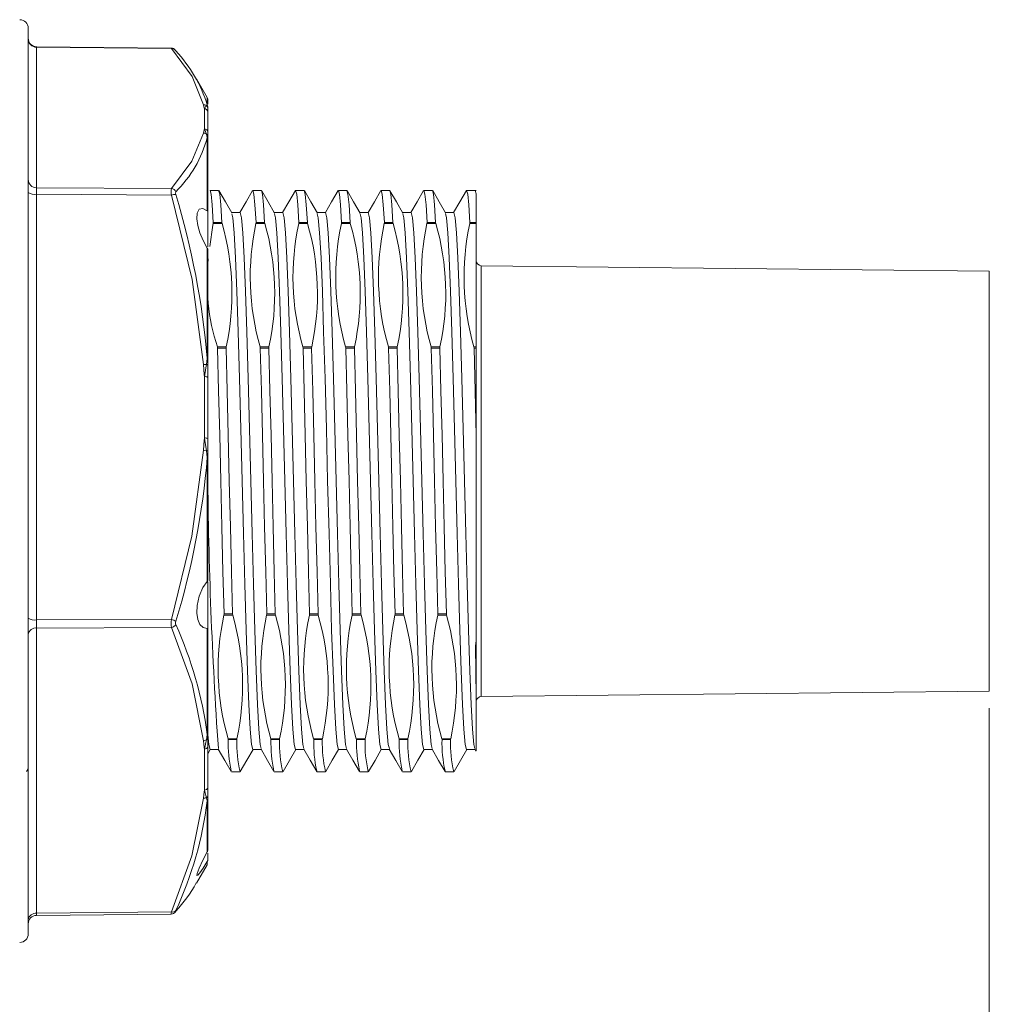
# Model space of a CAD drawing. Header units: millimetres. Extents: x 41 to 196, y 14 to 277.
# Tile 7 of 9: x 173 to 192, y 139 to 159. Entities that reach past the tile are written whole.
import ezdxf

# ---------------------------------------------------------------- set-up
doc = ezdxf.new("R2010")
doc.units = ezdxf.units.MM
doc.styles.add('SLDTEXTSTYLE0', font='GOTHIC.TTF', dxfattribs={"width": 0.913})
doc.dimstyles.new('SLDDIMSTYLE1', dxfattribs={"dimtxt": 2.116667, "dimasz": 2.116667, "dimexe": 0, "dimexo": 0.0625, "dimgap": 0.529167, "dimtad": 1, "dimlfac": 3, "dimrnd": 1e-09, "dimzin": 4, "dimdsep": 46, "dimtxsty": 'SLDTEXTSTYLE0', "dimsah": 1, "dimcen": 0.09, "dimadec": 0, "dimazin": 1, "dimtfac": 1, "dimtofl": 0, "dimtmove": 0, "dimatfit": 3, "dimfxl": 0, "dimfrac": 2, "dimtolj": 1, "dimtzin": 12, "dimarcsym": 0})

# ---------------------------------------------------------------- blocks, each defined once
blk = doc.blocks.new('*D2')
at = {"color": 7, "linetype": 'Continuous', "lineweight": 0}
for p, q in [((192.21, 145.171), (192.21, 119.38)), ((165.144, 127.092), (165.144, 119.38)), ((165.144, 120.38), (192.21, 120.38))]:
    blk.add_line(p, q, dxfattribs=at)
for points in [[(165.144, 120.38), (167.26, 120.054), (167.26, 120.706)], [(192.21, 120.38), (190.094, 120.706), (190.094, 120.054)]]:
    blk.add_solid(points, dxfattribs=at)
at = {"color": 7, "linetype": 'Continuous', "lineweight": 0, "insert": (172.302, 123.084, 0.033), "char_height": 2.1167, "attachment_point": 1, "style": 'SLDTEXTSTYLE0'}
blk.add_mtext('81.20', dxfattribs=at)

msp = doc.modelspace()

# ---------------------------------------------------------------- linework, layer by layer
at = {"color": 7, "linetype": 'Continuous', "lineweight": 15}
for p, q in [((173.4771, 158.4268), (173.4771, 140.9371)), ((176.2657, 158.0394), (173.6422, 158.0653)), ((173.6423, 158.0564), (173.6423, 155.3176)), ((176.2697, 158.0304), (173.6423, 158.0564)), ((176.9682, 157.077), (176.76, 157.4377)), ((176.9771, 157.0436), (176.9771, 156.9496)), ((176.911, 156.4628), (176.911, 156.8572)), ((176.9771, 156.8986), (176.9771, 156.8674)), ((176.9771, 156.8674), (176.9771, 156.7941)), ((176.9771, 156.7941), (176.9771, 156.3997)), ((176.9682, 154.8692), (176.9682, 156.2937)), ((176.9771, 156.3997), (176.9771, 156.3141)), ((176.9771, 156.3141), (176.9771, 156.2639)), ((176.9771, 156.2639), (176.9771, 154.8529)), ((173.6423, 155.3176), (176.2697, 155.3002)), ((173.6423, 155.192), (173.6423, 146.8926)), ((176.2697, 155.1746), (173.6423, 155.192)), ((177.1899, 155.266), (177.0232, 155.266)), ((178.0232, 155.266), (177.8566, 155.266)), ((178.8566, 155.266), (178.6899, 155.266)), ((179.6899, 155.266), (179.5232, 155.266)), ((180.5232, 155.266), (180.3566, 155.266)), ((181.3566, 155.266), (181.1899, 155.266)), ((182.2105, 155.266), (182.0232, 155.266)), ((182.2105, 155.1962), (182.2105, 154.6396)), ((182.2108, 155.1872), (182.2105, 155.1877)), ((176.9771, 154.1646), (176.9771, 154.8529)), ((177.6064, 154.8326), (177.443, 154.8326)), ((178.4397, 154.8326), (178.2763, 154.8326)), ((179.273, 154.8326), (179.1097, 154.8326)), ((180.1064, 154.8326), (179.943, 154.8326)), ((180.9397, 154.8326), (180.7763, 154.8326)), ((181.773, 154.8326), (181.6096, 154.8326)), ((177.0839, 154.6214), (177.0859, 154.6396)), ((177.0839, 154.6214), (177.256, 154.6214)), ((177.0859, 154.6396), (177.2526, 154.6396)), ((177.2526, 154.6396), (177.256, 154.6214)), ((177.9173, 154.6214), (177.9193, 154.6396)), ((177.9173, 154.6214), (178.0894, 154.6214)), ((177.9193, 154.6396), (178.0859, 154.6396)), ((178.0859, 154.6396), (178.0894, 154.6214)), ((178.7506, 154.6214), (178.7526, 154.6396)), ((178.7506, 154.6214), (178.9227, 154.6214)), ((178.7526, 154.6396), (178.9193, 154.6396)), ((178.9193, 154.6396), (178.9227, 154.6214)), ((179.5839, 154.6214), (179.5859, 154.6396)), ((179.5839, 154.6214), (179.756, 154.6214)), ((179.5859, 154.6396), (179.7526, 154.6396)), ((179.7526, 154.6396), (179.756, 154.6214)), ((180.4173, 154.6214), (180.4193, 154.6396)), ((180.4173, 154.6214), (180.5894, 154.6214)), ((180.4193, 154.6396), (180.5859, 154.6396)), ((180.5859, 154.6396), (180.5894, 154.6214)), ((181.2506, 154.6214), (181.2526, 154.6396)), ((181.2506, 154.6214), (181.4227, 154.6214)), ((181.2526, 154.6396), (181.4193, 154.6396)), ((181.4193, 154.6396), (181.4227, 154.6214)), ((182.0839, 154.6214), (182.0859, 154.6396)), ((182.0839, 154.6214), (182.2105, 154.6214)), ((182.0859, 154.6396), (182.2105, 154.6396)), ((182.2105, 154.6214), (182.2105, 154.6396)), ((182.2105, 152.214), (182.2105, 154.6214)), ((176.9682, 151.9931), (176.9682, 154.1413)), ((176.9771, 154.113), (176.9771, 151.9824)), ((192.2105, 153.6946), (182.3094, 153.7983)), ((192.2105, 153.6946), (192.2105, 152.4951)), ((192.2105, 152.4951), (192.2105, 145.504)), ((177.1683, 152.189), (177.1649, 152.214)), ((177.1649, 152.214), (177.337, 152.214)), ((177.337, 152.214), (177.335, 152.189)), ((178.0017, 152.189), (177.9982, 152.214)), ((177.9982, 152.214), (178.1703, 152.214)), ((178.1703, 152.214), (178.1683, 152.189)), ((178.835, 152.189), (178.8316, 152.214)), ((178.8316, 152.214), (179.0037, 152.214)), ((179.0037, 152.214), (179.0017, 152.189)), ((179.6683, 152.189), (179.6649, 152.214)), ((179.6649, 152.214), (179.837, 152.214)), ((179.837, 152.214), (179.835, 152.189)), ((180.5017, 152.189), (180.4982, 152.214)), ((180.4982, 152.214), (180.6703, 152.214)), ((180.6703, 152.214), (180.6683, 152.189)), ((181.335, 152.189), (181.3316, 152.214)), ((181.3316, 152.214), (181.5037, 152.214)), ((181.5037, 152.214), (181.5017, 152.189)), ((182.1683, 152.189), (182.1649, 152.214)), ((182.1649, 152.214), (182.2105, 152.214)), ((182.2105, 152.189), (182.2105, 152.214)), ((177.1683, 152.189), (177.335, 152.189)), ((178.0017, 152.189), (178.1683, 152.189)), ((178.835, 152.189), (179.0017, 152.189)), ((179.6683, 152.189), (179.835, 152.189)), ((180.5017, 152.189), (180.6683, 152.189)), ((181.335, 152.189), (181.5017, 152.189)), ((182.1683, 152.189), (182.2105, 152.189)), ((182.2105, 152.189), (182.2105, 150.4858)), ((176.9771, 151.9824), (176.9771, 151.8611)), ((176.9771, 151.8611), (176.9771, 151.6216)), ((176.911, 150.4392), (176.911, 151.6344)), ((176.9771, 151.6216), (176.9771, 150.4264)), ((182.2105, 146.4924), (182.2105, 150.4858)), ((176.9771, 150.4264), (176.9771, 150.1844)), ((176.9771, 150.1844), (176.9771, 150.0592)), ((176.9682, 147.6399), (176.9682, 150.0612)), ((176.9771, 150.0592), (176.9771, 147.6584)), ((176.9771, 146.7295), (176.9771, 147.6377)), ((173.6423, 146.8926), (176.2697, 146.9012)), ((177.2922, 146.9846), (177.2942, 147.0096)), ((177.2922, 146.9846), (177.4643, 146.9846)), ((177.2942, 147.0096), (177.4609, 147.0096)), ((177.4609, 147.0096), (177.4643, 146.9846)), ((178.1255, 146.9846), (178.1276, 147.0096)), ((178.1255, 146.9846), (178.2977, 146.9846)), ((178.1276, 147.0096), (178.2942, 147.0096)), ((178.2942, 147.0096), (178.2977, 146.9846)), ((178.9589, 146.9846), (178.9609, 147.0096)), ((178.9589, 146.9846), (179.131, 146.9846)), ((178.9609, 147.0096), (179.1276, 147.0096)), ((179.1276, 147.0096), (179.131, 146.9846)), ((179.7922, 146.9846), (179.7942, 147.0096)), ((179.7922, 146.9846), (179.9643, 146.9846)), ((179.7942, 147.0096), (179.9609, 147.0096)), ((179.9609, 147.0096), (179.9643, 146.9846)), ((180.6255, 146.9846), (180.6276, 147.0096)), ((180.6255, 146.9846), (180.7976, 146.9846)), ((180.6276, 147.0096), (180.7942, 147.0096)), ((180.7942, 147.0096), (180.7976, 146.9846)), ((181.4589, 146.9846), (181.4609, 147.0096)), ((181.4589, 146.9846), (181.631, 146.9846)), ((181.4609, 147.0096), (181.6276, 147.0096)), ((181.6276, 147.0096), (181.631, 146.9846)), ((176.2697, 146.7435), (173.6423, 146.735)), ((173.6423, 146.735), (173.6423, 141.1744)), ((176.9682, 144.6612), (176.9682, 146.726)), ((176.9771, 146.7295), (176.9771, 144.6832)), ((182.2105, 145.3992), (182.2105, 146.4924)), ((182.3094, 145.4004), (192.2105, 145.504)), ((182.2105, 144.3386), (182.2105, 145.3992)), ((176.9771, 144.6832), (176.9771, 144.593)), ((176.9771, 144.593), (176.9771, 144.4268)), ((177.3767, 144.559), (177.3733, 144.5772)), ((177.3733, 144.5772), (177.5454, 144.5772)), ((177.3767, 144.559), (177.5434, 144.559)), ((177.5454, 144.5772), (177.5434, 144.559)), ((178.21, 144.559), (178.2066, 144.5772)), ((178.2066, 144.5772), (178.3787, 144.5772)), ((178.21, 144.559), (178.3767, 144.559)), ((178.3787, 144.5772), (178.3767, 144.559)), ((179.0434, 144.559), (179.04, 144.5772)), ((179.04, 144.5772), (179.2121, 144.5772)), ((179.0434, 144.559), (179.21, 144.559)), ((179.2121, 144.5772), (179.21, 144.559)), ((179.8767, 144.559), (179.8733, 144.5772)), ((179.8733, 144.5772), (180.0454, 144.5772)), ((179.8767, 144.559), (180.0434, 144.559)), ((180.0454, 144.5772), (180.0434, 144.559)), ((180.71, 144.559), (180.7066, 144.5772)), ((180.7066, 144.5772), (180.8787, 144.5772)), ((180.71, 144.559), (180.8767, 144.559)), ((180.8787, 144.5772), (180.8767, 144.559)), ((181.5434, 144.559), (181.54, 144.5772)), ((181.54, 144.5772), (181.7121, 144.5772)), ((181.5434, 144.559), (181.71, 144.559)), ((181.7121, 144.5772), (181.71, 144.559)), ((176.911, 143.5758), (176.911, 144.3766)), ((176.9771, 144.4268), (176.9771, 143.626)), ((176.9771, 144.2809), (177.0263, 144.366)), ((177.0234, 144.366), (177.1868, 144.366)), ((177.8567, 144.366), (178.0201, 144.366)), ((178.6901, 144.366), (178.8534, 144.366)), ((179.5234, 144.366), (179.6868, 144.366)), ((180.3567, 144.366), (180.5201, 144.366)), ((181.1901, 144.366), (181.3535, 144.366)), ((182.0234, 144.366), (182.1868, 144.366)), ((182.1824, 144.3735), (182.2045, 144.3352)), ((173.4459, 143.9384), (173.4771, 143.9925)), ((177.4399, 143.9326), (177.6066, 143.9326)), ((178.2732, 143.9326), (178.4399, 143.9326)), ((179.1066, 143.9326), (179.2732, 143.9326)), ((179.9399, 143.9326), (180.1066, 143.9326)), ((180.7732, 143.9326), (180.9399, 143.9326)), ((181.6066, 143.9326), (181.7732, 143.9326)), ((176.9771, 143.626), (176.9771, 143.4696)), ((176.9771, 143.4696), (176.9771, 143.3946)), ((176.9771, 143.3946), (176.9771, 142.4049)), ((176.9682, 142.3701), (176.9682, 143.3668)), ((176.9771, 142.2157), (176.9771, 142.3483)), ((176.76, 141.761), (176.9682, 142.1217)), ((173.6422, 141.1333), (176.2657, 141.1592)), ((173.6423, 141.1744), (176.2697, 141.2004)), ((173.4771, 140.9371), (173.4771, 140.7718))]:
    msp.add_line(p, q, dxfattribs=at)
at = {"color": 8, "linetype": 'Continuous', "lineweight": 15}
for p, q in [((176.9682, 156.9313), (176.9682, 157.077)), ((182.3094, 153.7983), (182.3094, 152.5684)), ((182.3094, 152.5684), (182.3094, 145.4004)), ((176.9682, 142.1217), (176.9682, 142.184))]:
    msp.add_line(p, q, dxfattribs=at)
at = {"color": 8, "linetype": 'Continuous', "lineweight": 15, "flags": 128}
for points in [[(176.2697, 158.0304), (176.2671, 158.0369), (176.2657, 158.0377)], [(176.2657, 141.1609), (176.2648, 141.1604), (176.2656, 141.1738), (176.2697, 141.2004)]]:
    msp.add_lwpolyline(points, dxfattribs=at)
at = {"color": 7, "linetype": 'Continuous', "lineweight": 15, "flags": 128}
for points in [[(176.8914, 156.9364), (176.6729, 157.4846), (176.2697, 158.0304)], [(176.3554, 157.9849), (176.3488, 157.9957), (176.3437, 158.0021)], [(176.911, 156.8572), (176.907, 156.8717), (176.8914, 156.9364)], [(176.911, 156.8572), (176.941, 156.9055), (176.9503, 156.9188)], [(176.9503, 156.9188), (176.9585, 156.928), (176.9682, 156.9313)], [(176.8914, 156.3839), (176.907, 156.4484), (176.911, 156.4628)], [(176.9503, 156.3638), (176.9196, 156.4463), (176.911, 156.4628)], [(176.2697, 155.3002), (176.6692, 155.833), (176.8914, 156.3839)], [(176.9682, 156.2937), (176.9595, 156.3303), (176.9503, 156.3638)], [(176.8914, 151.8739), (176.6729, 153.5301), (176.2697, 155.1746)], [(177.0859, 154.6396), (177.0645, 154.9864), (177.0439, 155.1952), (177.0234, 155.266), (177.0232, 155.2655)], [(177.2526, 154.6396), (177.2312, 154.9864), (177.2106, 155.1952), (177.19, 155.266), (177.1899, 155.2655)], [(177.4471, 154.8256), (177.321, 155.0437), (177.1949, 155.2619)], [(177.8509, 155.2608), (177.7248, 155.0427), (177.6034, 154.8326)], [(177.9193, 154.6396), (177.8979, 154.9864), (177.8773, 155.1952), (177.8567, 155.266), (177.8566, 155.2655)], [(178.0859, 154.6396), (178.0645, 154.9864), (178.0439, 155.1952), (178.0234, 155.266), (178.0232, 155.2655)], [(178.2812, 154.8242), (178.1551, 155.0423), (178.0291, 155.2605)], [(178.6846, 155.2616), (178.5586, 155.0435), (178.4368, 154.8326)], [(178.7526, 154.6396), (178.7312, 154.9864), (178.7106, 155.1952), (178.69, 155.266), (178.6899, 155.2655)], [(178.9193, 154.6396), (178.8979, 154.9864), (178.8773, 155.1952), (178.8567, 155.266), (178.8566, 155.2655)], [(179.1141, 154.8249), (178.988, 155.0431), (178.862, 155.2613)], [(179.5183, 155.2622), (179.3923, 155.044), (179.2701, 154.8326)], [(179.5859, 154.6396), (179.5645, 154.9864), (179.5439, 155.1952), (179.5234, 155.266), (179.5232, 155.2655)], [(179.7526, 154.6396), (179.7312, 154.9864), (179.7106, 155.1952), (179.69, 155.266), (179.6899, 155.2655)], [(179.9473, 154.8252), (179.8213, 155.0433), (179.6952, 155.2614)], [(180.3513, 155.2616), (180.2252, 155.0434), (180.1034, 154.8326)], [(180.4193, 154.6396), (180.3979, 154.9864), (180.3773, 155.1952), (180.3567, 155.266), (180.3566, 155.2655)], [(180.5859, 154.6396), (180.5645, 154.9864), (180.5439, 155.1952), (180.5234, 155.266), (180.5232, 155.2655)], [(180.7812, 154.8242), (180.6551, 155.0423), (180.529, 155.2605)], [(181.1842, 155.2609), (181.0582, 155.0427), (180.9368, 154.8326)], [(181.2526, 154.6396), (181.2312, 154.9864), (181.2106, 155.1952), (181.19, 155.266), (181.1899, 155.2655)], [(181.4193, 154.6396), (181.3979, 154.9864), (181.3773, 155.1952), (181.3567, 155.266), (181.3566, 155.2655)], [(181.6137, 154.8257), (181.4876, 155.0438), (181.3616, 155.262)], [(182.0176, 155.261), (181.8916, 155.0428), (181.7701, 154.8326)], [(182.0859, 154.6396), (182.0645, 154.9864), (182.0439, 155.1952), (182.0234, 155.266), (182.0232, 155.2655)], [(182.2105, 155.1962), (182.19, 155.266), (182.1899, 155.2655)], [(176.9682, 154.8692), (176.8844, 154.9151), (176.8106, 154.901), (176.7722, 154.8248), (176.766, 154.7131), (176.7846, 154.5823), (176.8247, 154.4389), (176.8864, 154.2878), (176.9682, 154.1413)], [(176.9771, 154.8529), (176.9731, 154.8643), (176.9682, 154.8692)], [(177.8567, 144.3665), (177.8303, 144.4669), (177.8041, 144.766), (177.7788, 145.2451), (177.7523, 145.8988), (177.7259, 146.6961), (177.7006, 147.5925), (177.6743, 148.5767), (177.6478, 149.6044), (177.6223, 150.6176), (177.5963, 151.5991), (177.5697, 152.5105), (177.544, 153.2998), (177.5183, 153.9482), (177.4917, 154.4355), (177.4656, 154.7326), (177.4455, 154.812)], [(177.6064, 154.8321), (177.6065, 154.8326), (177.6319, 154.7326), (177.658, 154.4355), (177.6846, 153.9482), (177.7103, 153.2998), (177.736, 152.5105), (177.7626, 151.5991), (177.7886, 150.6176), (177.8141, 149.6044), (177.8406, 148.5767), (177.8669, 147.5925), (177.8922, 146.6961), (177.9186, 145.8988), (177.945, 145.2451), (177.9704, 144.766), (177.9966, 144.4669), (178.0174, 144.3879)], [(178.6901, 144.3665), (178.6637, 144.4669), (178.6374, 144.766), (178.6121, 145.2451), (178.5857, 145.8988), (178.5592, 146.6961), (178.5339, 147.5925), (178.5077, 148.5767), (178.4811, 149.6044), (178.4557, 150.6176), (178.4296, 151.5991), (178.403, 152.5105), (178.3773, 153.2998), (178.3516, 153.9482), (178.325, 154.4355), (178.299, 154.7326), (178.2796, 154.809)], [(178.4397, 154.8321), (178.4398, 154.8326), (178.4653, 154.7326), (178.4913, 154.4355), (178.5179, 153.9482), (178.5436, 153.2998), (178.5693, 152.5105), (178.5959, 151.5991), (178.6219, 150.6176), (178.6474, 149.6044), (178.674, 148.5767), (178.7002, 147.5925), (178.7255, 146.6961), (178.7519, 145.8988), (178.7784, 145.2451), (178.8037, 144.766), (178.8299, 144.4669), (178.8503, 144.3896)], [(179.5234, 144.3665), (179.497, 144.4669), (179.4707, 144.766), (179.4454, 145.2451), (179.419, 145.8988), (179.3925, 146.6961), (179.3672, 147.5925), (179.341, 148.5767), (179.3144, 149.6044), (179.289, 150.6176), (179.263, 151.5991), (179.2364, 152.5105), (179.2107, 153.2998), (179.1849, 153.9482), (179.1583, 154.4355), (179.1323, 154.7326), (179.1125, 154.8106)], [(179.273, 154.8321), (179.2732, 154.8326), (179.2986, 154.7326), (179.3246, 154.4355), (179.3512, 153.9482), (179.377, 153.2998), (179.4027, 152.5105), (179.4293, 151.5991), (179.4553, 150.6176), (179.4807, 149.6044), (179.5073, 148.5767), (179.5335, 147.5925), (179.5588, 146.6961), (179.5853, 145.8988), (179.6117, 145.2451), (179.637, 144.766), (179.6633, 144.4669), (179.6836, 144.3897)], [(180.3567, 144.3665), (180.3303, 144.4669), (180.3041, 144.766), (180.2787, 145.2451), (180.2523, 145.8988), (180.2259, 146.6961), (180.2006, 147.5925), (180.1743, 148.5767), (180.1478, 149.6044), (180.1223, 150.6176), (180.0963, 151.5991), (180.0697, 152.5105), (180.044, 153.2998), (180.0183, 153.9482), (179.9917, 154.4355), (179.9656, 154.7326), (179.9457, 154.8111)], [(180.1064, 154.8321), (180.1065, 154.8326), (180.1319, 154.7326), (180.158, 154.4355), (180.1846, 153.9482), (180.2103, 153.2998), (180.236, 152.5105), (180.2626, 151.5991), (180.2886, 150.6176), (180.3141, 149.6044), (180.3406, 148.5767), (180.3669, 147.5925), (180.3922, 146.6961), (180.4186, 145.8988), (180.445, 145.2451), (180.4704, 144.766), (180.4966, 144.4669), (180.5175, 144.3877)], [(181.1901, 144.3665), (181.1637, 144.4669), (181.1374, 144.766), (181.1121, 145.2451), (181.0856, 145.8988), (181.0592, 146.6961), (181.0339, 147.5925), (181.0077, 148.5767), (180.9811, 149.6044), (180.9556, 150.6176), (180.9296, 151.5991), (180.903, 152.5105), (180.8773, 153.2998), (180.8516, 153.9482), (180.825, 154.4355), (180.799, 154.7326), (180.7796, 154.8089)], [(180.9397, 154.8321), (180.9398, 154.8326), (180.9653, 154.7326), (180.9913, 154.4355), (181.0179, 153.9482), (181.0436, 153.2998), (181.0693, 152.5105), (181.0959, 151.5991), (181.1219, 150.6176), (181.1474, 149.6044), (181.174, 148.5767), (181.2002, 147.5925), (181.2255, 146.6961), (181.2519, 145.8988), (181.2784, 145.2451), (181.3037, 144.766), (181.3299, 144.4669), (181.351, 144.3869)], [(182.0234, 144.3665), (181.997, 144.4669), (181.9707, 144.766), (181.9454, 145.2451), (181.919, 145.8988), (181.8925, 146.6961), (181.8672, 147.5925), (181.841, 148.5767), (181.8144, 149.6044), (181.789, 150.6176), (181.763, 151.5991), (181.7364, 152.5105), (181.7107, 153.2998), (181.6849, 153.9482), (181.6583, 154.4355), (181.6323, 154.7326), (181.6121, 154.8123)], [(181.773, 154.8321), (181.7732, 154.8326), (181.7986, 154.7326), (181.8246, 154.4355), (181.8512, 153.9482), (181.8769, 153.2998), (181.9027, 152.5105), (181.9293, 151.5991), (181.9553, 150.6176), (181.9807, 149.6044), (182.0073, 148.5767), (182.0335, 147.5925), (182.0588, 146.6961), (182.0853, 145.8988), (182.1117, 145.2451), (182.137, 144.766), (182.1633, 144.4669), (182.1839, 144.3885)], [(177.0197, 154.171), (177.0766, 154.5864), (177.0839, 154.6214)], [(176.9682, 154.1413), (176.9761, 154.1226), (176.9771, 154.113)], [(177.2942, 147.0096), (177.2737, 147.8306), (177.2523, 148.7064), (177.2309, 149.6048), (177.2103, 150.4919), (177.1897, 151.3572), (177.1683, 152.189)], [(177.4609, 147.0096), (177.4403, 147.8306), (177.419, 148.7064), (177.3976, 149.6048), (177.377, 150.4919), (177.3564, 151.3572), (177.335, 152.189)], [(178.1276, 147.0096), (178.107, 147.8306), (178.0856, 148.7064), (178.0642, 149.6048), (178.0437, 150.4919), (178.0231, 151.3572), (178.0017, 152.189)], [(178.2942, 147.0096), (178.2737, 147.8306), (178.2523, 148.7064), (178.2309, 149.6048), (178.2103, 150.4919), (178.1897, 151.3572), (178.1683, 152.189)], [(178.9609, 147.0096), (178.9403, 147.8306), (178.919, 148.7064), (178.8976, 149.6048), (178.877, 150.4919), (178.8564, 151.3572), (178.835, 152.189)], [(179.1276, 147.0096), (179.107, 147.8306), (179.0856, 148.7064), (179.0642, 149.6048), (179.0437, 150.4919), (179.0231, 151.3572), (179.0017, 152.189)], [(179.7942, 147.0096), (179.7737, 147.8306), (179.7523, 148.7064), (179.7309, 149.6048), (179.7103, 150.4919), (179.6897, 151.3572), (179.6683, 152.189)], [(179.9609, 147.0096), (179.9403, 147.8306), (179.919, 148.7064), (179.8976, 149.6048), (179.877, 150.4919), (179.8564, 151.3572), (179.835, 152.189)], [(180.6276, 147.0096), (180.607, 147.8306), (180.5856, 148.7064), (180.5642, 149.6048), (180.5437, 150.4919), (180.5231, 151.3572), (180.5017, 152.189)], [(180.7942, 147.0096), (180.7737, 147.8306), (180.7523, 148.7064), (180.7309, 149.6048), (180.7103, 150.4919), (180.6897, 151.3572), (180.6683, 152.189)], [(181.4609, 147.0096), (181.4403, 147.8306), (181.419, 148.7064), (181.3976, 149.6048), (181.377, 150.4919), (181.3564, 151.3572), (181.335, 152.189)], [(181.6276, 147.0096), (181.607, 147.8306), (181.5856, 148.7064), (181.5642, 149.6048), (181.5437, 150.4919), (181.5231, 151.3572), (181.5017, 152.189)], [(182.2105, 150.4858), (182.1898, 151.3542), (182.1683, 152.189)], [(176.911, 151.6344), (176.907, 151.6782), (176.8914, 151.8739)], [(176.911, 151.6344), (176.941, 151.8102), (176.9503, 151.8739)], [(176.9503, 151.8739), (176.9585, 151.931), (176.9682, 151.9931)], [(176.9503, 151.8739), (176.9563, 151.8727), (176.9616, 151.8714), (176.9662, 151.8699), (176.9701, 151.8683), (176.9731, 151.8666), (176.9753, 151.8648), (176.9767, 151.8629), (176.9771, 151.8611)], [(176.8914, 150.1998), (176.907, 150.3955), (176.911, 150.4392)], [(176.9503, 150.1921), (176.9196, 150.3917), (176.911, 150.4392)], [(176.2697, 146.9012), (176.6692, 148.5253), (176.8914, 150.1998)], [(176.9682, 150.0612), (176.9595, 150.1238), (176.9503, 150.1921)], [(176.9682, 147.6399), (176.8844, 147.5257), (176.8106, 147.354), (176.7722, 147.177), (176.766, 147.0235), (176.7846, 146.8988), (176.8247, 146.8033), (176.8864, 146.7422), (176.9682, 146.726)], [(176.9771, 147.6584), (176.9731, 147.646), (176.9682, 147.6399)], [(176.8914, 144.5369), (176.6729, 145.6449), (176.2697, 146.7435)], [(176.9682, 146.726), (176.9761, 146.728), (176.9771, 146.7295)], [(182.2105, 145.3992), (182.1989, 146.3812), (182.2105, 146.4924)], [(176.911, 144.3766), (176.907, 144.4059), (176.8914, 144.5369)], [(176.911, 144.3766), (176.941, 144.504), (176.9503, 144.5545)], [(176.9503, 144.5545), (176.9585, 144.6023), (176.9682, 144.6612)], [(177.0234, 144.3665), (176.997, 144.4669), (176.9801, 144.6591)], [(177.1829, 144.3728), (177.3089, 144.1546), (177.435, 143.9364)], [(177.6123, 143.938), (177.7384, 144.1562), (177.8596, 144.366)], [(178.0159, 144.3732), (178.142, 144.1551), (178.2681, 143.9369)], [(178.4449, 143.9367), (178.571, 144.1549), (178.693, 144.366)], [(178.8488, 144.374), (178.9749, 144.1559), (179.1009, 143.9377)], [(179.2792, 143.9385), (179.4053, 144.1566), (179.5263, 144.366)], [(179.6821, 144.374), (179.8082, 144.1559), (179.9342, 143.9377)], [(180.1116, 143.9368), (180.2377, 144.155), (180.3597, 144.366)], [(180.516, 144.3731), (180.642, 144.155), (180.7681, 143.9369)], [(180.9457, 143.938), (181.0717, 144.1562), (181.193, 144.366)], [(181.3495, 144.3728), (181.4756, 144.1546), (181.6017, 143.9365)], [(181.7787, 143.9374), (181.9048, 144.1556), (182.0263, 144.366)], [(176.8914, 143.4152), (176.907, 143.5464), (176.911, 143.5758)], [(176.9503, 143.4276), (176.9196, 143.5447), (176.911, 143.5758)], [(176.2697, 141.2004), (176.6692, 142.2916), (176.8914, 143.4152)], [(176.9682, 143.3668), (176.9595, 143.3929), (176.9503, 143.4276)], [(176.9682, 142.3701), (176.8844, 142.2098), (176.8106, 142.0523), (176.7722, 141.9516), (176.766, 141.9098), (176.7846, 141.9158), (176.8247, 141.9638), (176.8864, 142.0537), (176.9682, 142.184)], [(176.9771, 142.4049), (176.9731, 142.3811), (176.9682, 142.3701)], [(176.9682, 142.184), (176.9761, 142.2047), (176.9771, 142.2157)], [(176.3435, 141.1964), (176.3488, 141.203), (176.3554, 141.2138)], [(176.3554, 141.2267), (176.3512, 141.216), (176.3504, 141.2106), (176.3528, 141.2112), (176.3554, 141.2138)]]:
    msp.add_lwpolyline(points, dxfattribs=at)
at = {"color": 7, "linetype": 'Continuous', "lineweight": 15}
for centre, radius, start, end in [((173.3105, 158.4268), 0.1667, 0, 89.5), ((173.6438, 158.232), 0.1667, 180, 269.77997), ((173.6393, 158.2186), 0.1623, 181.61035, 271.0611), ((176.271, 157.9481), 0.0904, 36.57158, 93.37258), ((174.378, 156.1297), 2.7114, 17.19429, 43.17233), ((176.9105, 157.0436), 0.0667, 0, 30), ((176.8932, 156.8349), 0.1015, 55.74309, 91.00535), ((176.9122, 156.7923), 0.0649, 1.60889, 91.06128), ((176.9139, 156.8671), 0.0633, 0.31979, 54.7955), ((176.9129, 156.8986), 0.0642, 359.98448, 30.58119), ((176.9122, 156.3979), 0.0649, 1.60943, 91.06018), ((174.6945, 156.9087), 2.3554, 314.84146, 344.86498), ((176.8883, 156.2787), 0.1053, 53.91189, 88.3288), ((176.9165, 156.3135), 0.0606, 0.62749, 56.08969), ((176.9223, 156.2637), 0.0548, 0.15836, 33.16378), ((173.6393, 155.4798), 0.1623, 181.61057, 271.06087), ((176.6639, 155.2374), 0.3992, 170.95096, 189.04904), ((176.2576, 155.1929), 0.1079, 25.02685, 83.58768), ((173.6029, 155.4299), 0.2412, 238.58361, 279.42355), ((176.3538, 154.9184), 0.2696, 89.66327, 108.18553), ((176.4158, 155.2133), 0.0655, 157.30386, 202.69614), ((160.858, 150.5593), 16.1739, 5.08571, 16.62965), ((172.531, 153.2574), 4.918, 347.75076, 16.10161), ((182.7233, 153.578), 4.918, 167.75076, 196.10161), ((173.3643, 153.2574), 4.918, 347.75076, 16.10161), ((183.5565, 153.578), 4.9179, 167.75062, 196.10223), ((174.1996, 153.2575), 4.916, 347.74499, 16.10738), ((184.3898, 153.578), 4.9179, 167.75062, 196.10223), ((175.033, 153.2575), 4.916, 347.74499, 16.10738), ((185.2232, 153.578), 4.9179, 167.75062, 196.10223), ((175.8663, 153.2575), 4.916, 347.74499, 16.10738), ((186.0545, 153.5779), 4.9159, 167.74467, 196.1077), ((176.7275, 153.2584), 4.889, 347.66483, 16.18753), ((186.8898, 153.578), 4.9179, 167.75037, 196.102), ((181.126, 153.4922), 4.1622, 173.89879, 197.88406), ((182.3105, 153.8983), 0.1, 180, 269.4), ((176.9211, 151.4475), 0.4275, 86.07719, 93.98227), ((176.9633, 151.9799), 0.0141, 10.26766, 69.58587), ((176.9268, 151.5393), 0.0965, 58.58273, 99.42379), ((176.9268, 150.344), 0.0965, 58.58273, 99.42379), ((176.8644, 149.7646), 0.436, 78.63227, 86.44832), ((176.9537, 150.1533), 0.039, 53.00453, 94.938), ((161.7944, 151.3149), 15.2255, 343.00994, 355.27678), ((176.9691, 150.0447), 0.0166, 60.98451, 93.04902), ((264.8761, 150.4611), 87.9019, 180.465179, 183.962523), ((173.6029, 147.1306), 0.2412, 238.58407, 279.42309), ((176.8572, 146.8224), 0.5928, 172.35697, 187.64303), ((176.1906, 146.5872), 0.3238, 59.40887, 75.87023), ((176.4462, 146.8342), 0.0962, 160.74588, 199.25412), ((182.0851, 145.941), 4.9052, 167.71571, 196.14233), ((172.7525, 145.6209), 4.9052, 347.71571, 16.14233), ((182.9184, 145.941), 4.9052, 167.71571, 196.14233), ((173.5859, 145.6209), 4.9052, 347.71549, 16.14207), ((183.7517, 145.941), 4.9052, 167.71571, 196.14233), ((174.4192, 145.6209), 4.9052, 347.71549, 16.14207), ((184.5851, 145.941), 4.9052, 167.71571, 196.14233), ((175.2525, 145.6209), 4.9052, 347.71549, 16.14207), ((185.4185, 145.941), 4.9053, 167.71603, 196.14201), ((176.0877, 145.621), 4.9034, 347.71019, 16.14737), ((186.2344, 145.9404), 4.8884, 167.66578, 196.19226), ((176.921, 145.621), 4.9034, 347.71019, 16.14737), ((173.6254, 146.5858), 0.1502, 83.52785, 170.95004), ((176.2473, 146.8679), 0.1264, 280.21315, 328.83095), ((169.218, 143.6016), 7.8223, 7.7849, 24.15493), ((182.3105, 145.3004), 0.1, 90.6, 180), ((176.8858, 144.6629), 0.1261, 272.54216, 300.76426), ((176.9317, 144.596), 0.0455, 294.14607, 356.15729), ((176.9437, 144.6839), 0.0334, 317.09247, 358.74244), ((179.9778, 144.5), 2.6018, 178.70121, 192.21802), ((180.0203, 144.4929), 2.4778, 178.47168, 193.05804), ((180.8199, 144.5005), 2.6105, 178.71666, 192.16714), ((180.8525, 144.4928), 2.4767, 178.46933, 193.06219), ((181.669, 144.5015), 2.6263, 178.74445, 192.07934), ((181.6859, 144.4928), 2.4767, 178.46933, 193.06219), ((182.5034, 144.5015), 2.6273, 178.74659, 192.0737), ((182.5192, 144.4928), 2.4767, 178.46933, 193.06219), ((183.3205, 144.5006), 2.6111, 178.71823, 192.1667), ((183.3519, 144.4927), 2.4761, 178.4666, 193.06312), ((184.1455, 144.5001), 2.6028, 178.7034, 192.21343), ((184.1853, 144.4927), 2.4761, 178.4666, 193.06312), ((176.9178, 144.4362), 0.0601, 263.52819, 350.95116), ((176.9178, 143.6354), 0.0601, 263.52828, 350.9514), ((176.8972, 143.5338), 0.1187, 267.21868, 296.61473), ((176.9274, 143.4718), 0.0498, 297.42537, 357.43171), ((176.9286, 143.3949), 0.0486, 324.69588, 359.66393), ((169.7768, 144.2682), 7.2476, 335.18716, 352.85556), ((174.1808, 143.2002), 2.9453, 317.58911, 330.83997), ((173.6254, 141.0252), 0.1502, 83.52825, 170.94964), ((173.6438, 140.9666), 0.1667, 90.86955, 180), ((176.2667, 141.259), 0.099, 269.49496, 320.83575), ((176.2916, 141.2816), 0.0841, 254.86764, 319.26794), ((173.3105, 140.7718), 0.1667, 270.5, 0)]:
    msp.add_arc(centre, radius, start, end, dxfattribs=at)
at = {"color": 8, "linetype": 'Continuous', "lineweight": 15}
msp.add_arc((176.2785, 157.9427), 0.0882, 42.36223, 95.76128, dxfattribs=at)
for centre, major_axis, start_param, end_param in [((173.6438, 157.8986), (-0.0016, 0.1667), 5.9533964, 6.2843006), ((173.6438, 141.3), (0.0016, 0.1667), 2.424228, 3.140662)]:
    msp.add_ellipse(centre, major_axis=major_axis, ratio=0.0019402, start_param=start_param, end_param=end_param, dxfattribs=at)
at = {"color": 7, "linetype": 'Continuous', "lineweight": 15}
for centre, major_axis, ratio, start_param, end_param in [((173.6438, 155.1599), (-0.0011, 0.1667), 0.0075912, 0.3296591, 1.3768127), ((173.6438, 146.8605), (0.0005, 0.1667), 0.0095331, 1.3770602, 2.4242138)]:
    msp.add_ellipse(centre, major_axis=major_axis, ratio=ratio, start_param=start_param, end_param=end_param, dxfattribs=at)

# ---------------------------------------------------------------- dimensions: what is measured, and where the dimension line sits
at = {"color": 7, "linetype": 'Continuous', "lineweight": 0}
dim = msp.add_linear_dim(base=(192.2105, 120.3799), p1=(165.1438, 128.0918), p2=(192.2105, 146.1707), dimstyle='SLDDIMSTYLE1', dxfattribs=at)
dim.commit()
dim.dimension.update_dxf_attribs({"geometry": '*D2', "text_midpoint": (176.6784, 120.3799), "dimtype": 160})

doc.saveas('drawing.dxf')
